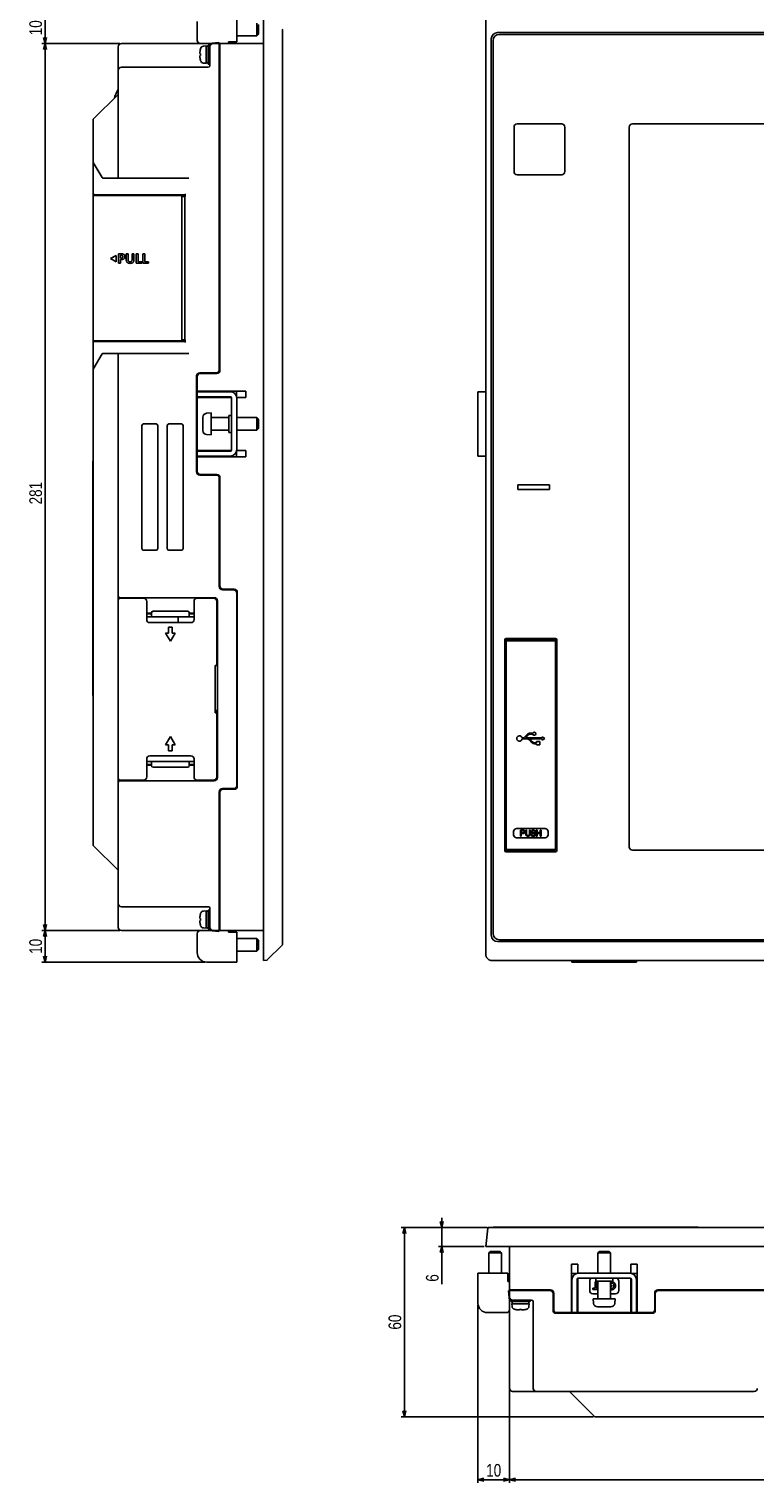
# Model space of a CAD drawing. Extents: x -4 to 1106, y 0 to 693.
# Tile 1 of 26: x -4 to 226, y 0 to 461. Entities that reach past the tile are written whole.
import ezdxf
from ezdxf.enums import TextEntityAlignment as Align

# ---------------------------------------------------------------- set-up
doc = ezdxf.new("R2010")
doc.units = 0
doc.header["$LTSCALE"] = 65.395
doc.layers.get('0').update_dxf_attribs({"linetype": 'CONTINUOUS'})
doc.layers.add('AXIS', color=7, linetype='CONTINUOUS')
doc.layers.add('DIM', color=7, linetype='CONTINUOUS')
doc.styles.get("Standard").update_dxf_attribs({"font": 'txt', "width": 0.8})
doc.dimstyles.get("Standard").update_dxf_attribs({"dimtxt": 2.5, "dimasz": 2.5, "dimexe": 1.25, "dimexo": 0.625, "dimtad": 1, "dimcen": 2.5, "dimazin": 3, "dimtfac": 1, "dimtmove": 0, "dimatfit": 3})

# ---------------------------------------------------------------- blocks, each defined once
blk = doc.blocks.new('_OPEN')
at = {"color": 0, "linetype": 'BYBLOCK'}
for p, q in [((0, 0), (-1, 0.26)), ((-1, -0.26), (0, 0)), ((-1, 0), (0, 0))]:
    blk.add_line(p, q, dxfattribs=at)
blk = doc.blocks.new('*D2')
at = {"layer": 'DIM', "color": 2, "linetype": 'CONTINUOUS'}
for p, q in [((51.69, 466), (0, 466)), ((1, 466), (1, 461)), ((1, 456), (1, 461)), ((24.69, 456), (0, 456))]:
    blk.add_line(p, q, dxfattribs=at)
at = {"layer": 'DIM', "color": 2, "linetype": 'CONTINUOUS', "xscale": 1.9, "yscale": 1.9, "zscale": 1.9}
for p, rotation in [((1, 466), 90), ((1, 456), 270)]:
    blk.add_blockref('_OPEN', p, dxfattribs=dict(at, rotation=rotation))
at = {"layer": 'DIM', "color": 2, "linetype": 'CONTINUOUS', "width": 0.8}
blk.add_text('10', height=4, rotation=90, dxfattribs=at).set_placement((0, 461), align=Align.CENTER)
blk = doc.blocks.new('*D3')
at = {"layer": 'DIM', "color": 2, "linetype": 'CONTINUOUS'}
for p, q in [((24.69, 456), (0, 456)), ((1, 456), (1, 315.5)), ((1, 175), (1, 315.5)), ((24.69, 175), (0, 175))]:
    blk.add_line(p, q, dxfattribs=at)
at = {"layer": 'DIM', "color": 2, "linetype": 'CONTINUOUS', "xscale": 1.9, "yscale": 1.9, "zscale": 1.9}
for p, rotation in [((1, 456), 90), ((1, 175), 270)]:
    blk.add_blockref('_OPEN', p, dxfattribs=dict(at, rotation=rotation))
at = {"layer": 'DIM', "color": 2, "linetype": 'CONTINUOUS', "width": 0.8}
blk.add_text('281', height=4, rotation=90, dxfattribs=at).set_placement((0, 313.57), align=Align.CENTER)
blk = doc.blocks.new('*D4')
at = {"layer": 'DIM', "color": 2, "linetype": 'CONTINUOUS'}
for p, q in [((24.69, 175), (0, 175)), ((1, 175), (1, 170)), ((1, 165), (1, 170)), ((51.69, 165), (0, 165))]:
    blk.add_line(p, q, dxfattribs=at)
at = {"layer": 'DIM', "color": 2, "linetype": 'CONTINUOUS', "xscale": 1.9, "yscale": 1.9, "zscale": 1.9}
for p, rotation in [((1, 175), 90), ((1, 165), 270)]:
    blk.add_blockref('_OPEN', p, dxfattribs=dict(at, rotation=rotation))
at = {"layer": 'DIM', "color": 2, "linetype": 'CONTINUOUS', "width": 0.8}
blk.add_text('10', height=4, rotation=90, dxfattribs=at).set_placement((0, 170), align=Align.CENTER)
blk = doc.blocks.new('*D5')
at = {"layer": 'DIM', "color": 2, "linetype": 'CONTINUOUS'}
for p, q in [((126.65, 80.95), (126.65, 83.95)), ((126.65, 83.95), (126.65, 77.95)), ((141.02, 80.95), (125.65, 80.95)), ((140.12, 74.95), (125.65, 74.95)), ((126.65, 62.92), (126.65, 77.95)), ((126.65, 74.95), (126.65, 62.92))]:
    blk.add_line(p, q, dxfattribs=at)
at = {"layer": 'DIM', "color": 2, "linetype": 'CONTINUOUS', "xscale": 1.9, "yscale": 1.9, "zscale": 1.9}
for p, rotation in [((126.65, 80.95), 270), ((126.65, 74.95), 90)]:
    blk.add_blockref('_OPEN', p, dxfattribs=dict(at, rotation=rotation))
at = {"layer": 'DIM', "color": 2, "linetype": 'CONTINUOUS', "width": 0.8}
blk.add_text('6', height=4, rotation=90, dxfattribs=at).set_placement((125.65, 66.12), align=Align.RIGHT)
blk = doc.blocks.new('*D6')
at = {"layer": 'DIM', "color": 2, "linetype": 'CONTINUOUS'}
for p, q in [((141.02, 80.95), (113.81, 80.95)), ((114.81, 80.95), (114.81, 50.95)), ((114.81, 20.95), (114.81, 50.95)), ((174.75, 20.95), (113.81, 20.95))]:
    blk.add_line(p, q, dxfattribs=at)
at = {"layer": 'DIM', "color": 2, "linetype": 'CONTINUOUS', "xscale": 1.9, "yscale": 1.9, "zscale": 1.9}
for p, rotation in [((114.81, 80.95), 90), ((114.81, 20.95), 270)]:
    blk.add_blockref('_OPEN', p, dxfattribs=dict(at, rotation=rotation))
at = {"layer": 'DIM', "color": 2, "linetype": 'CONTINUOUS', "width": 0.8}
blk.add_text('60', height=4, rotation=90, dxfattribs=at).set_placement((113.81, 50.95), align=Align.CENTER)
blk = doc.blocks.new('*D7')
at = {"layer": 'DIM', "color": 2, "linetype": 'CONTINUOUS'}
for p, q in [((138.12, 56.45), (138.12, 2)), ((148.12, 29.45), (148.12, 2)), ((138.12, 2), (138.12, 0)), ((138.12, 1), (143.12, 1)), ((148.12, 1), (143.12, 1)), ((148.12, 2), (148.12, 0))]:
    blk.add_line(p, q, dxfattribs=at)
at = {"layer": 'DIM', "color": 2, "linetype": 'CONTINUOUS', "xscale": 1.9, "yscale": 1.9, "zscale": 1.9, "rotation": 180}
blk.add_blockref('_OPEN', (138.12, 1), dxfattribs=at)
at = {"layer": 'DIM', "color": 2, "linetype": 'CONTINUOUS', "xscale": 1.9, "yscale": 1.9, "zscale": 1.9}
blk.add_blockref('_OPEN', (148.12, 1), dxfattribs=at)
at = {"layer": 'DIM', "color": 2, "linetype": 'CONTINUOUS', "width": 0.8}
blk.add_text('10', height=4, dxfattribs=at).set_placement((143.12, 2), align=Align.CENTER)
blk = doc.blocks.new('*D8')
at = {"layer": 'DIM', "color": 2, "linetype": 'CONTINUOUS'}
for p, q in [((148.12, 29.45), (148.12, 2)), ((530.12, 29.45), (530.12, 2)), ((148.12, 2), (148.12, 0)), ((148.12, 1), (339.12, 1)), ((530.12, 1), (339.12, 1)), ((530.12, 2), (530.12, 0))]:
    blk.add_line(p, q, dxfattribs=at)
at = {"layer": 'DIM', "color": 2, "linetype": 'CONTINUOUS', "xscale": 1.9, "yscale": 1.9, "zscale": 1.9, "rotation": 180}
blk.add_blockref('_OPEN', (148.12, 1), dxfattribs=at)
at = {"layer": 'DIM', "color": 2, "linetype": 'CONTINUOUS', "xscale": 1.9, "yscale": 1.9, "zscale": 1.9}
blk.add_blockref('_OPEN', (530.12, 1), dxfattribs=at)
at = {"layer": 'DIM', "color": 2, "linetype": 'CONTINUOUS', "width": 0.8}
blk.add_text('382', height=4, dxfattribs=at).set_placement((339.12, 2), align=Align.CENTER)

msp = doc.modelspace()

# ---------------------------------------------------------------- linework, layer by layer
at = {"color": 7, "linetype": 'CONTINUOUS'}
for p, q in [((61.692, 456.5), (61.692, 466)), ((70.192, 165.5), (70.192, 465.5)), ((49.192, 457), (49.192, 463)), ((68.092, 462.5), (68.092, 458.5)), ((68.592, 462), (68.592, 459)), ((140.622, 167.49), (140.622, 463.511)), ((25.192, 456), (56.392, 456)), ((52.911, 456.02), (56.092, 456.3)), ((56.092, 456.3), (56.092, 456)), ((56.192, 352.5), (56.192, 456)), ((56.392, 352.5), (56.392, 456)), ((59.092, 456.5), (59.092, 456)), ((61.692, 456.5), (59.092, 456.5)), ((61.692, 458.5), (68.092, 458.5)), ((68.592, 459), (68.092, 458.5)), ((76.192, 460.376), (76.192, 170.625)), ((142.322, 457.5), (142.322, 173.5)), ((142.922, 456.9), (142.922, 174.1)), ((533.922, 459.5), (144.322, 459.5)), ((533.322, 458.9), (144.922, 458.9)), ((24.192, 455), (24.192, 413.7)), ((50.045, 453.105), (50.051, 453.241)), ((50.051, 453.027), (50.045, 453.105)), ((50.045, 451.896), (50.056, 452.01)), ((50.054, 451.722), (50.045, 451.896)), ((50.051, 453.241), (50.062, 453.38)), ((50.062, 452.947), (50.051, 453.027)), ((50.07, 451.534), (50.054, 451.722)), ((50.056, 452.01), (50.073, 452.118)), ((50.062, 453.38), (50.077, 453.522)), ((50.077, 452.864), (50.062, 452.947)), ((50.096, 451.333), (50.07, 451.534)), ((50.073, 452.118), (50.096, 452.22)), ((50.077, 453.522), (50.096, 453.668)), ((50.096, 452.78), (50.077, 452.864)), ((50.214, 452.78), (50.096, 452.78)), ((50.096, 452.22), (50.214, 452.22)), ((50.214, 454.25), (50.272, 454.46)), ((50.214, 454.228), (50.214, 454.25)), ((50.214, 452.22), (50.214, 452.78)), ((51.145, 455.176), (51.992, 455.25)), ((51.992, 449.751), (51.992, 455.25)), ((51.992, 455.15), (52.226, 455.147)), ((51.992, 455.119), (52.224, 455.137)), ((52.224, 455.137), (52.458, 455.147)), ((52.226, 455.147), (52.342, 455.142)), ((52.458, 455.147), (52.692, 455.15)), ((52.692, 455.5), (52.692, 449.501)), ((52.692, 455.5), (53.192, 455.5)), ((53.192, 449), (53.192, 455.5)), ((56.192, 455.5), (56.392, 455.5)), ((52.692, 448.5), (25.192, 448.5)), ((50.214, 450.75), (50.214, 450.773)), ((50.214, 450.75), (50.272, 450.541)), ((51.145, 449.825), (51.992, 449.75)), ((51.992, 449.85), (52.692, 449.85)), ((52.692, 449.5), (53.192, 449.5)), ((76.192, 447.4), (76.217, 447.4)), ((76.217, 447.4), (76.217, 436.3)), ((24.104, 439.913), (16.28, 432.088)), ((76.192, 436.3), (76.217, 436.3)), ((16.192, 202.125), (16.192, 431.876)), ((16.235, 418.329), (19.105, 413.546)), ((19.362, 413.4), (46.524, 413.4)), ((16.192, 407.9), (44.342, 407.9)), ((16.692, 408.1), (45.402, 408.1)), ((18.192, 407.9), (18.192, 408.1)), ((23.792, 407.9), (23.792, 408.1)), ((41.092, 407.9), (41.092, 408.1)), ((43.592, 407.9), (43.592, 408.1)), ((44.342, 361.6), (44.342, 408.1)), ((44.342, 407.6), (45.342, 407.6)), ((45.295, 407.6), (45.295, 362.1)), ((45.342, 408.1), (45.342, 407.6)), ((45.404, 408.102), (45.402, 408.1)), ((45.407, 408.109), (45.404, 408.102)), ((45.409, 408.12), (45.407, 408.109)), ((45.412, 408.137), (45.409, 408.12)), ((45.414, 408.161), (45.412, 408.137)), ((45.417, 408.193), (45.414, 408.161)), ((45.421, 408.232), (45.417, 408.193)), ((45.425, 408.281), (45.421, 408.232)), ((45.429, 408.338), (45.425, 408.281)), ((45.433, 408.4), (45.429, 408.338)), ((23.49, 388.9), (21.758, 387.901)), ((21.758, 387.901), (23.49, 386.901)), ((23.49, 386.901), (23.49, 388.9)), ((24.29, 389.428), (24.29, 386.425)), ((25.051, 389.428), (24.29, 389.428)), ((24.892, 388.038), (24.892, 388.954)), ((24.892, 388.954), (25.103, 388.954)), ((25.103, 388.038), (24.892, 388.038)), ((24.892, 386.425), (24.892, 387.565)), ((24.892, 387.565), (25.145, 387.565)), ((25.051, 389.428), (25.258, 389.421)), ((25.208, 388.949), (25.103, 388.954)), ((25.103, 388.038), (25.207, 388.043)), ((25.34, 387.573), (25.145, 387.565)), ((25.207, 388.043), (25.298, 388.055)), ((25.3, 388.935), (25.208, 388.949)), ((25.258, 389.421), (25.441, 389.401)), ((25.298, 388.055), (25.378, 388.075)), ((25.38, 388.913), (25.3, 388.935)), ((25.509, 387.596), (25.34, 387.573)), ((25.378, 388.075), (25.446, 388.101)), ((25.447, 388.885), (25.38, 388.913)), ((25.441, 389.401), (25.602, 389.369)), ((25.446, 388.101), (25.503, 388.132)), ((25.504, 388.851), (25.447, 388.885)), ((25.503, 388.132), (25.551, 388.17)), ((25.552, 388.811), (25.504, 388.851)), ((25.655, 387.631), (25.509, 387.596)), ((25.551, 388.17), (25.591, 388.212)), ((25.592, 388.766), (25.552, 388.811)), ((25.591, 388.212), (25.623, 388.26)), ((25.624, 388.714), (25.592, 388.766)), ((25.602, 389.369), (25.741, 389.327)), ((25.623, 388.26), (25.648, 388.315)), ((25.649, 388.656), (25.624, 388.714)), ((25.648, 388.315), (25.665, 388.377)), ((25.665, 388.591), (25.649, 388.656)), ((25.78, 387.676), (25.655, 387.631)), ((25.674, 388.519), (25.665, 388.591)), ((25.665, 388.377), (25.673, 388.446)), ((25.673, 388.446), (25.674, 388.519)), ((25.741, 389.327), (25.859, 389.277)), ((25.888, 387.729), (25.78, 387.676)), ((25.859, 389.277), (25.959, 389.219)), ((25.98, 387.791), (25.888, 387.729)), ((25.959, 389.219), (26.044, 389.155)), ((26.06, 387.86), (25.98, 387.791)), ((26.044, 389.155), (26.114, 389.085)), ((26.128, 387.937), (26.06, 387.86)), ((26.114, 389.085), (26.174, 389.006)), ((26.186, 388.025), (26.128, 387.937)), ((26.174, 389.006), (26.222, 388.919)), ((26.233, 388.124), (26.186, 388.025)), ((26.222, 388.919), (26.26, 388.822)), ((26.269, 388.233), (26.233, 388.124)), ((26.26, 388.822), (26.286, 388.714)), ((26.291, 388.349), (26.269, 388.233)), ((26.286, 388.714), (26.3, 388.595)), ((26.301, 388.472), (26.291, 388.349)), ((26.3, 388.595), (26.301, 388.472)), ((26.711, 389.428), (26.711, 387.509)), ((27.313, 389.428), (26.711, 389.428)), ((26.718, 387.339), (26.711, 387.509)), ((26.739, 387.188), (26.718, 387.339)), ((26.772, 387.055), (26.739, 387.188)), ((26.816, 386.938), (26.772, 387.055)), ((26.871, 386.835), (26.816, 386.938)), ((27.313, 387.694), (27.313, 389.428)), ((27.313, 387.694), (27.318, 387.546)), ((27.318, 387.546), (27.332, 387.415)), ((27.332, 387.415), (27.356, 387.301)), ((27.356, 387.301), (27.388, 387.202)), ((27.388, 387.202), (27.427, 387.119)), ((27.427, 387.119), (27.472, 387.05)), ((27.472, 387.05), (27.523, 386.992)), ((27.523, 386.992), (27.581, 386.945)), ((27.581, 386.945), (27.646, 386.906)), ((27.646, 386.906), (27.719, 386.877)), ((28.156, 386.878), (28.229, 386.907)), ((28.229, 386.907), (28.294, 386.946)), ((28.294, 386.946), (28.351, 386.994)), ((28.351, 386.994), (28.402, 387.052)), ((28.402, 387.052), (28.447, 387.121)), ((28.447, 387.121), (28.485, 387.204)), ((28.485, 387.204), (28.517, 387.302)), ((28.517, 387.302), (28.541, 387.416)), ((28.541, 387.416), (28.555, 387.547)), ((28.555, 387.547), (28.56, 387.694)), ((28.56, 389.428), (28.56, 387.694)), ((29.162, 389.428), (28.56, 389.428)), ((29.055, 386.935), (29, 386.832)), ((29.1, 387.052), (29.055, 386.935)), ((29.133, 387.185), (29.1, 387.052)), ((29.155, 387.337), (29.133, 387.185)), ((29.162, 387.509), (29.155, 387.337)), ((29.162, 387.509), (29.162, 389.428)), ((29.837, 389.428), (29.837, 386.425)), ((30.44, 389.428), (29.837, 389.428)), ((30.44, 386.898), (30.44, 389.428)), ((31.606, 386.898), (30.44, 386.898)), ((31.606, 386.425), (31.606, 386.898)), ((31.987, 389.428), (31.987, 386.425)), ((32.589, 389.428), (31.987, 389.428)), ((32.589, 386.898), (32.589, 389.428)), ((33.755, 386.898), (32.589, 386.898)), ((33.755, 386.425), (33.755, 386.898)), ((24.29, 386.425), (24.892, 386.425)), ((26.934, 386.744), (26.871, 386.835)), ((27.008, 386.664), (26.934, 386.744)), ((27.093, 386.593), (27.008, 386.664)), ((27.192, 386.531), (27.093, 386.593)), ((27.306, 386.477), (27.192, 386.531)), ((27.436, 386.434), (27.306, 386.477)), ((27.585, 386.401), (27.436, 386.434)), ((27.753, 386.381), (27.585, 386.401)), ((27.719, 386.877), (27.801, 386.857)), ((27.935, 386.374), (27.753, 386.381)), ((27.801, 386.857), (27.891, 386.848)), ((27.891, 386.848), (27.984, 386.848)), ((28.117, 386.38), (27.935, 386.374)), ((27.984, 386.848), (28.074, 386.858)), ((28.074, 386.858), (28.156, 386.878)), ((28.284, 386.4), (28.117, 386.38)), ((28.433, 386.432), (28.284, 386.4)), ((28.564, 386.476), (28.433, 386.432)), ((28.677, 386.529), (28.564, 386.476)), ((28.776, 386.59), (28.677, 386.529)), ((28.862, 386.661), (28.776, 386.59)), ((28.936, 386.741), (28.862, 386.661)), ((29, 386.832), (28.936, 386.741)), ((29.837, 386.425), (31.606, 386.425)), ((31.987, 386.425), (33.755, 386.425)), ((44.342, 361.8), (16.192, 361.8)), ((16.692, 361.6), (45.404, 361.6)), ((18.192, 361.6), (18.192, 361.8)), ((23.792, 361.6), (23.792, 361.8)), ((41.092, 361.6), (41.092, 361.8)), ((43.592, 361.6), (43.592, 361.8)), ((45.342, 362.1), (44.342, 362.1)), ((45.342, 362.1), (45.342, 361.6)), ((45.404, 361.6), (45.406, 361.599)), ((45.406, 361.599), (45.408, 361.592)), ((45.408, 361.592), (45.411, 361.581)), ((45.411, 361.581), (45.413, 361.564)), ((45.413, 361.564), (45.416, 361.539)), ((45.416, 361.539), (45.42, 361.507)), ((45.42, 361.507), (45.423, 361.467)), ((45.423, 361.467), (45.427, 361.419)), ((45.427, 361.419), (45.436, 361.3)), ((19.105, 357.655), (16.235, 352.872)), ((19.362, 357.8), (46.524, 357.8)), ((24.192, 176), (24.192, 357.5)), ((48.992, 350.7), (48.992, 320.3)), ((49.192, 320.5), (49.192, 350.5)), ((55.192, 351.7), (49.992, 351.7)), ((55.392, 351.5), (50.192, 351.5)), ((49.192, 345.9), (64.592, 345.9)), ((49.192, 345.7), (59.692, 345.7)), ((61.592, 344.294), (61.592, 345.7)), ((64.592, 343.9), (64.592, 345.9)), ((138.122, 325.3), (138.122, 345.7)), ((140.622, 345.7), (138.122, 345.7)), ((59.692, 344.1), (49.192, 344.1)), ((60.038, 343.9), (49.192, 343.9)), ((60.092, 343.7), (60.092, 327.3)), ((64.592, 343.9), (61.672, 343.9)), ((61.692, 343.7), (61.692, 327.3)), ((50.994, 337.6), (50.992, 337.6)), ((50.992, 337.547), (50.993, 337.574)), ((50.992, 337.521), (50.992, 337.547)), ((50.992, 336), (50.992, 337.521)), ((50.993, 337.574), (50.994, 337.6)), ((52.179, 338.877), (53.592, 339)), ((53.592, 339), (53.592, 332)), ((53.592, 337.5), (59.192, 337.5)), ((59.192, 332.8), (59.192, 338.2)), ((60.092, 338.2), (59.192, 338.2)), ((61.692, 337.5), (68.092, 337.5)), ((68.092, 337.5), (68.092, 333.5)), ((68.592, 337), (68.092, 337.5)), ((68.592, 337), (68.592, 334)), ((31.692, 335), (31.692, 296)), ((36.192, 335.5), (32.192, 335.5)), ((36.692, 296), (36.692, 335)), ((39.692, 335), (39.692, 296)), ((44.192, 335.5), (40.192, 335.5)), ((44.692, 296), (44.692, 335)), ((50.992, 335.667), (50.994, 336)), ((50.994, 336), (50.992, 336)), ((50.992, 335.667), (50.992, 335.333)), ((50.994, 335), (50.992, 335.333)), ((50.992, 333.48), (50.992, 335)), ((50.992, 335), (50.994, 335)), ((50.992, 333.454), (50.992, 333.48)), ((50.993, 333.427), (50.992, 333.454)), ((50.994, 333.4), (50.993, 333.427)), ((52.179, 332.124), (53.592, 332)), ((53.592, 333.5), (59.192, 333.5)), ((60.092, 332.8), (59.192, 332.8)), ((61.692, 333.5), (68.092, 333.5)), ((68.592, 334), (68.092, 333.5)), ((49.192, 327.1), (60.038, 327.1)), ((59.742, 326.907), (59.742, 327.1)), ((61.672, 327.1), (64.592, 327.1)), ((64.592, 325.1), (64.592, 327.1)), ((16.142, 249.6), (16.142, 323.4)), ((49.192, 326.9), (59.692, 326.9)), ((59.692, 325.3), (49.192, 325.3)), ((64.592, 325.1), (49.192, 325.1)), ((59.742, 325.1), (59.742, 325.305)), ((61.592, 325.3), (61.592, 326.707)), ((140.622, 325.3), (138.122, 325.3)), ((55.192, 319.3), (49.992, 319.3)), ((50.192, 319.5), (55.392, 319.5)), ((56.192, 283.95), (56.192, 318.5)), ((56.392, 284.15), (56.392, 318.5)), ((32.192, 295.5), (36.192, 295.5)), ((40.192, 295.5), (44.192, 295.5)), ((57.192, 283.15), (60.892, 283.15)), ((60.692, 282.95), (57.192, 282.95)), ((61.692, 220.95), (61.692, 281.95)), ((61.892, 220.75), (61.892, 282.15)), ((24.692, 280.45), (54.592, 280.45)), ((32.192, 280.25), (24.692, 280.25)), ((26.392, 280.45), (26.392, 280.25)), ((33.192, 273.55), (33.192, 279.25)), ((48.192, 279.25), (48.192, 273.55)), ((49.192, 280.25), (54.392, 280.25)), ((55.392, 258.95), (55.392, 279.25)), ((55.592, 279.45), (55.592, 223.45)), ((34.692, 275.55), (33.192, 275.55)), ((33.192, 275.35), (34.692, 275.35)), ((33.192, 274.35), (48.192, 274.35)), ((47.192, 272.55), (34.192, 272.55)), ((34.692, 274.35), (34.692, 275.65)), ((35.192, 276.15), (46.192, 276.15)), ((43.142, 272.55), (43.142, 274.35)), ((46.692, 275.65), (46.692, 274.35)), ((48.192, 275.55), (46.692, 275.55)), ((46.692, 275.35), (48.192, 275.35)), ((39.192, 269.248), (40.691, 266.65)), ((40.091, 269.248), (39.192, 269.248)), ((40.091, 271.15), (40.091, 269.248)), ((41.292, 271.15), (40.091, 271.15)), ((40.691, 266.65), (42.192, 269.248)), ((41.292, 269.248), (41.292, 271.15)), ((42.192, 269.248), (41.292, 269.248)), ((147.072, 267.5), (162.672, 267.5)), ((147.122, 267.25), (162.622, 267.25)), ((149.222, 266.75), (149.222, 267.25)), ((160.522, 267.25), (160.522, 266.75)), ((55.592, 263.65), (55.392, 263.65)), ((55.392, 263.15), (55.592, 263.15)), ((146.622, 267.05), (146.622, 200.35)), ((146.822, 200.45), (146.822, 266.95)), ((147.022, 266.45), (147.022, 200.95)), ((147.322, 266.75), (149.522, 266.75)), ((162.422, 266.75), (160.222, 266.75)), ((162.722, 200.95), (162.722, 266.45)), ((162.922, 266.95), (162.922, 200.45)), ((163.122, 200.35), (163.122, 267.05)), ((54.892, 258.95), (54.892, 243.95)), ((54.892, 258.95), (55.392, 258.95)), ((55.392, 261.45), (55.592, 261.45)), ((55.592, 260.45), (55.392, 260.45)), ((55.392, 260.15), (55.592, 260.15)), ((54.892, 244.45), (55.592, 244.45)), ((55.592, 244.75), (55.192, 244.75)), ((54.892, 243.95), (55.392, 243.95)), ((55.392, 223.65), (55.392, 243.95)), ((55.392, 243.45), (55.592, 243.45)), ((55.392, 241.75), (55.592, 241.75)), ((55.392, 241.25), (55.592, 241.25)), ((40.693, 236.45), (39.192, 233.852)), ((42.192, 233.852), (40.693, 236.45)), ((152.27, 236.015), (152.095, 236.015)), ((152.095, 235.685), (153.69, 235.685)), ((153.727, 237.1), (152.997, 236.328)), ((153.155, 236.015), (153.967, 236.873)), ((154.417, 235.373), (155.147, 234.601)), ((155.387, 234.828), (154.575, 235.685)), ((155.468, 237.515), (154.693, 237.515)), ((154.693, 237.185), (155.468, 237.185)), ((34.192, 230.35), (47.192, 230.35)), ((39.192, 233.852), (40.093, 233.852)), ((40.093, 233.852), (40.093, 231.95)), ((40.093, 231.95), (41.293, 231.95)), ((41.293, 231.95), (41.293, 233.852)), ((41.293, 233.852), (42.192, 233.852)), ((156.692, 234.515), (156.113, 234.515)), ((156.113, 234.185), (156.692, 234.185)), ((33.192, 223.65), (33.192, 229.35)), ((33.192, 228.55), (48.192, 228.55)), ((34.692, 227.55), (33.192, 227.55)), ((33.192, 227.35), (34.692, 227.35)), ((34.692, 227.25), (34.692, 228.55)), ((46.192, 226.75), (35.192, 226.75)), ((46.692, 228.55), (46.692, 227.25)), ((48.192, 227.55), (46.692, 227.55)), ((46.692, 227.35), (48.192, 227.35)), ((48.192, 229.35), (48.192, 223.65)), ((24.692, 222.65), (32.192, 222.65)), ((54.592, 222.45), (24.692, 222.45)), ((26.392, 222.65), (26.392, 222.45)), ((54.392, 222.65), (49.192, 222.65)), ((56.192, 175), (56.192, 218.95)), ((56.392, 175), (56.392, 218.75)), ((57.192, 219.95), (60.692, 219.95)), ((57.192, 219.75), (60.892, 219.75)), ((147.022, 211), (146.822, 211)), ((150.372, 207.35), (159.372, 207.35)), ((162.922, 211), (162.722, 211)), ((149.372, 205.35), (149.372, 206.35)), ((159.372, 204.35), (150.372, 204.35)), ((151.641, 204.85), (151.641, 206.85)), ((151.641, 206.85), (152.532, 206.85)), ((151.864, 204.85), (151.641, 204.85)), ((151.864, 206.638), (151.864, 205.999)), ((151.864, 206.638), (152.569, 206.638)), ((152.569, 205.999), (151.864, 205.999)), ((151.864, 204.85), (151.864, 205.744)), ((151.864, 205.744), (152.532, 205.744)), ((152.718, 206.808), (152.532, 206.85)), ((152.532, 205.744), (152.718, 205.787)), ((152.569, 206.638), (152.681, 206.595)), ((152.681, 206.042), (152.569, 205.999)), ((152.681, 206.595), (152.755, 206.51)), ((152.755, 206.127), (152.681, 206.042)), ((152.866, 206.68), (152.718, 206.808)), ((152.718, 205.787), (152.866, 205.914)), ((152.755, 206.51), (152.792, 206.382)), ((152.792, 206.255), (152.755, 206.127)), ((152.792, 206.382), (152.792, 206.255)), ((152.866, 206.68), (152.978, 206.51)), ((152.866, 205.914), (152.978, 206.085)), ((153.015, 206.382), (152.978, 206.51)), ((152.978, 206.085), (153.015, 206.212)), ((153.015, 206.212), (153.015, 206.382)), ((153.312, 205.531), (153.312, 206.85)), ((153.312, 206.85), (153.535, 206.85)), ((153.312, 205.531), (153.349, 205.319)), ((153.349, 205.319), (153.423, 205.148)), ((153.572, 204.978), (153.423, 205.148)), ((153.535, 205.531), (153.535, 206.85)), ((153.572, 205.361), (153.535, 205.531)), ((153.646, 205.233), (153.572, 205.361)), ((153.572, 204.978), (153.721, 204.893)), ((153.758, 205.148), (153.646, 205.233)), ((153.721, 204.893), (153.906, 204.85)), ((153.906, 205.106), (153.758, 205.148)), ((154.055, 205.106), (153.906, 205.106)), ((154.055, 204.85), (153.906, 204.85)), ((154.203, 205.148), (154.055, 205.106)), ((154.24, 204.893), (154.055, 204.85)), ((154.315, 205.233), (154.203, 205.148)), ((154.24, 204.893), (154.389, 204.978)), ((154.389, 205.361), (154.315, 205.233)), ((154.426, 205.531), (154.389, 205.361)), ((154.389, 204.978), (154.538, 205.148)), ((154.426, 205.531), (154.426, 206.85)), ((154.426, 206.85), (154.649, 206.85)), ((154.538, 205.148), (154.612, 205.319)), ((154.612, 205.319), (154.649, 205.531)), ((154.649, 205.531), (154.649, 206.85)), ((154.946, 205.404), (154.983, 205.233)), ((155.169, 205.404), (154.946, 205.404)), ((155.095, 205.021), (154.983, 205.233)), ((155.095, 206.553), (155.057, 206.382)), ((155.057, 206.382), (155.057, 206.212)), ((155.057, 206.212), (155.095, 206.042)), ((155.243, 206.723), (155.095, 206.553)), ((155.095, 206.042), (155.243, 205.872)), ((155.28, 204.893), (155.095, 205.021)), ((155.206, 205.276), (155.169, 205.404)), ((155.317, 205.148), (155.206, 205.276)), ((155.243, 206.723), (155.392, 206.808)), ((155.243, 205.872), (155.392, 205.787)), ((155.28, 206.34), (155.317, 206.467)), ((155.28, 206.255), (155.28, 206.34)), ((155.317, 206.127), (155.28, 206.255)), ((155.28, 204.893), (155.466, 204.85)), ((155.317, 206.467), (155.429, 206.553)), ((155.429, 206.042), (155.317, 206.127)), ((155.466, 205.106), (155.317, 205.148)), ((155.392, 206.808), (155.54, 206.85)), ((155.392, 205.787), (155.54, 205.744)), ((155.429, 206.553), (155.54, 206.595)), ((155.54, 205.999), (155.429, 206.042)), ((155.763, 205.106), (155.466, 205.106)), ((155.763, 204.85), (155.466, 204.85)), ((155.54, 206.85), (155.726, 206.85)), ((155.54, 206.595), (155.763, 206.595)), ((155.763, 205.999), (155.54, 205.999)), ((155.54, 205.744), (155.763, 205.744)), ((155.912, 206.808), (155.726, 206.85)), ((155.763, 206.595), (155.874, 206.553)), ((155.949, 205.957), (155.763, 205.999)), ((155.763, 205.744), (155.912, 205.702)), ((155.912, 205.148), (155.763, 205.106)), ((155.949, 204.893), (155.763, 204.85)), ((155.874, 206.553), (155.949, 206.467)), ((156.06, 206.68), (155.912, 206.808)), ((155.912, 205.702), (156.023, 205.616)), ((156.023, 205.233), (155.912, 205.148)), ((155.949, 206.467), (155.986, 206.382)), ((156.097, 205.872), (155.949, 205.957)), ((155.949, 204.893), (156.097, 204.978)), ((155.986, 206.382), (156.209, 206.382)), ((156.023, 205.616), (156.097, 205.489)), ((156.097, 205.361), (156.023, 205.233)), ((156.171, 206.51), (156.06, 206.68)), ((156.246, 205.702), (156.097, 205.872)), ((156.097, 205.489), (156.097, 205.361)), ((156.097, 204.978), (156.246, 205.148)), ((156.209, 206.382), (156.171, 206.51)), ((156.32, 205.531), (156.246, 205.702)), ((156.246, 205.148), (156.32, 205.319)), ((156.32, 205.319), (156.32, 205.531)), ((156.617, 204.85), (156.617, 206.85)), ((156.617, 206.85), (156.84, 206.85)), ((156.84, 204.85), (156.617, 204.85)), ((156.84, 206.042), (156.84, 206.85)), ((157.88, 206.042), (156.84, 206.042)), ((156.84, 204.85), (156.84, 205.787)), ((156.84, 205.787), (157.88, 205.787)), ((157.88, 206.042), (157.88, 206.85)), ((157.88, 206.85), (158.103, 206.85)), ((157.88, 204.85), (157.88, 205.787)), ((158.103, 204.85), (157.88, 204.85)), ((158.103, 204.85), (158.103, 206.85)), ((160.372, 206.35), (160.372, 205.35)), ((24.104, 194.088), (16.28, 201.913)), ((147.072, 199.9), (162.672, 199.9)), ((162.622, 200.15), (147.122, 200.15)), ((147.322, 200.65), (162.422, 200.65)), ((25.192, 182.5), (52.692, 182.5)), ((50.077, 179.522), (50.096, 179.668)), ((50.214, 180.25), (50.272, 180.46)), ((50.214, 180.228), (50.214, 180.25)), ((51.145, 181.176), (51.992, 181.25)), ((51.992, 175.751), (51.992, 181.25)), ((51.992, 181.15), (52.226, 181.147)), ((51.992, 181.119), (52.224, 181.137)), ((52.224, 181.137), (52.458, 181.147)), ((52.226, 181.147), (52.342, 181.142)), ((52.458, 181.147), (52.692, 181.15)), ((52.692, 181.5), (52.692, 175.501)), ((52.692, 181.5), (53.192, 181.5)), ((53.192, 175.501), (53.192, 182)), ((50.045, 179.105), (50.051, 179.241)), ((50.051, 179.027), (50.045, 179.105)), ((50.045, 177.896), (50.056, 178.01)), ((50.054, 177.722), (50.045, 177.896)), ((50.051, 179.241), (50.062, 179.38)), ((50.062, 178.947), (50.051, 179.027)), ((50.07, 177.534), (50.054, 177.722)), ((50.056, 178.01), (50.073, 178.118)), ((50.062, 179.38), (50.077, 179.522)), ((50.077, 178.864), (50.062, 178.947)), ((50.096, 177.333), (50.07, 177.534)), ((50.073, 178.118), (50.096, 178.22)), ((50.096, 178.78), (50.077, 178.864)), ((50.214, 178.78), (50.096, 178.78)), ((50.096, 178.22), (50.214, 178.22)), ((50.214, 178.22), (50.214, 178.78)), ((50.214, 176.75), (50.214, 176.773)), ((50.214, 176.75), (50.272, 176.541)), ((51.145, 175.825), (51.992, 175.75)), ((51.992, 175.85), (52.692, 175.85)), ((52.692, 175.5), (53.192, 175.5)), ((56.192, 175.5), (56.392, 175.5)), ((25.192, 175), (70.192, 175)), ((49.192, 168), (49.192, 174)), ((56.092, 174.7), (52.911, 174.981)), ((56.092, 175), (56.092, 174.7)), ((59.092, 175), (59.092, 174.5)), ((59.092, 174.5), (61.692, 174.5)), ((61.692, 165), (61.692, 174.5)), ((61.692, 172.5), (68.092, 172.5)), ((68.592, 172), (68.092, 172.5)), ((68.092, 172.5), (68.092, 168.5)), ((68.592, 172), (68.592, 169)), ((144.322, 171.5), (533.922, 171.5)), ((144.922, 172.1), (533.322, 172.1)), ((61.692, 168.5), (68.092, 168.5)), ((68.592, 169), (68.092, 168.5)), ((76.104, 170.413), (71.385, 165.693)), ((140.625, 167.373), (140.622, 167.49)), ((140.635, 167.257), (140.625, 167.373)), ((140.652, 167.142), (140.635, 167.257)), ((140.675, 167.028), (140.652, 167.142)), ((140.705, 166.916), (140.675, 167.028)), ((140.742, 166.806), (140.705, 166.916)), ((140.784, 166.699), (140.742, 166.806)), ((140.833, 166.594), (140.784, 166.699)), ((140.888, 166.492), (140.833, 166.594)), ((140.949, 166.394), (140.888, 166.492)), ((141.015, 166.3), (140.949, 166.394)), ((141.086, 166.209), (141.015, 166.3)), ((141.163, 166.123), (141.086, 166.209)), ((141.244, 166.042), (141.163, 166.123)), ((141.33, 165.965), (141.244, 166.042)), ((141.421, 165.893), (141.33, 165.965)), ((141.515, 165.827), (141.421, 165.893)), ((141.614, 165.767), (141.515, 165.827)), ((61.692, 165), (52.192, 165)), ((71.204, 165.607), (70.192, 165.5)), ((141.715, 165.712), (141.614, 165.767)), ((141.82, 165.663), (141.715, 165.712)), ((141.928, 165.621), (141.82, 165.663)), ((142.038, 165.584), (141.928, 165.621)), ((142.15, 165.554), (142.038, 165.584)), ((142.263, 165.531), (142.15, 165.554)), ((142.378, 165.514), (142.263, 165.531)), ((142.494, 165.504), (142.378, 165.514)), ((142.611, 165.5), (142.494, 165.504)), ((142.611, 165.5), (535.633, 165.5)), ((167.922, 165.5), (167.922, 165)), ((167.922, 165), (188.322, 165)), ((188.322, 165.5), (188.322, 165)), ((141.224, 80.679), (140.622, 74.948)), ((141.522, 80.948), (536.721, 80.948)), ((142.922, 80.948), (142.922, 80.973)), ((142.922, 80.973), (207.922, 80.973)), ((207.922, 80.948), (207.922, 80.973)), ((140.622, 74.948), (537.622, 74.948)), ((142.122, 73.348), (141.622, 72.848)), ((141.622, 66.448), (141.622, 72.848)), ((141.622, 72.848), (145.622, 72.848)), ((142.122, 73.348), (145.122, 73.348)), ((145.122, 73.348), (145.622, 72.848)), ((145.622, 66.448), (145.622, 72.848)), ((167.722, 53.948), (167.722, 69.348)), ((169.722, 69.348), (167.722, 69.348)), ((169.722, 69.348), (169.722, 66.428)), ((176.622, 73.348), (176.122, 72.848)), ((176.122, 66.448), (176.122, 72.848)), ((176.122, 72.848), (180.122, 72.848)), ((176.622, 73.348), (179.622, 73.348)), ((179.622, 73.348), (180.122, 72.848)), ((180.122, 66.448), (180.122, 72.848)), ((186.522, 66.428), (186.522, 69.348)), ((188.522, 69.348), (186.522, 69.348)), ((188.522, 69.348), (188.522, 53.948)), ((138.122, 56.948), (138.122, 66.448)), ((147.622, 66.448), (138.122, 66.448)), ((147.622, 66.448), (147.622, 63.848)), ((169.329, 66.348), (167.922, 66.348)), ((169.722, 64.794), (169.722, 53.948)), ((169.922, 66.448), (186.322, 66.448)), ((169.922, 64.848), (186.322, 64.848)), ((175.422, 64.848), (175.422, 63.948)), ((180.822, 64.848), (180.822, 63.948)), ((186.522, 53.948), (186.522, 64.794)), ((188.322, 66.348), (186.915, 66.348)), ((147.622, 63.848), (148.122, 63.848)), ((148.102, 57.667), (147.822, 60.848)), ((147.822, 60.848), (148.122, 60.848)), ((148.122, 29.948), (148.122, 61.148)), ((148.122, 61.148), (161.122, 61.148)), ((148.122, 60.948), (161.122, 60.948)), ((148.622, 60.948), (148.622, 61.148)), ((161.922, 59.948), (161.922, 54.748)), ((162.122, 60.148), (162.122, 54.948)), ((167.922, 60.948), (167.749, 60.948)), ((167.922, 53.948), (167.922, 64.448)), ((169.522, 64.448), (169.522, 53.948)), ((169.622, 60.948), (169.522, 60.948)), ((173.527, 63.948), (173.527, 60.948)), ((174.527, 59.948), (176.122, 59.948)), ((174.532, 61.662), (174.532, 61.281)), ((175.225, 61.662), (174.532, 61.662)), ((174.532, 61.281), (176.122, 61.281)), ((175.225, 63.698), (175.225, 61.662)), ((175.71, 63.698), (175.225, 63.698)), ((180.822, 63.948), (175.422, 63.948)), ((175.71, 61.662), (175.71, 63.698)), ((176.122, 61.662), (175.71, 61.662)), ((176.122, 58.348), (176.122, 63.948)), ((180.122, 58.348), (180.122, 63.948)), ((180.137, 63.681), (180.122, 63.679)), ((180.122, 63.292), (180.142, 63.296)), ((180.589, 62.652), (180.122, 62.652)), ((180.122, 62.271), (180.589, 62.271)), ((180.206, 61.585), (180.122, 61.595)), ((180.122, 61.212), (180.235, 61.202)), ((180.122, 59.948), (181.727, 59.948)), ((180.273, 63.694), (180.137, 63.681)), ((180.142, 63.296), (180.216, 63.307)), ((180.311, 61.579), (180.206, 61.585)), ((180.216, 63.307), (180.3, 63.314)), ((180.235, 61.202), (180.396, 61.198)), ((180.396, 63.698), (180.273, 63.694)), ((180.3, 63.314), (180.396, 63.317)), ((180.402, 61.58), (180.311, 61.579)), ((180.534, 63.694), (180.396, 63.698)), ((180.396, 63.317), (180.461, 63.315)), ((180.396, 61.198), (180.526, 61.202)), ((180.484, 61.588), (180.402, 61.58)), ((180.461, 63.315), (180.524, 63.309)), ((180.56, 61.6), (180.484, 61.588)), ((180.524, 63.309), (180.584, 63.299)), ((180.526, 61.202), (180.646, 61.214)), ((180.66, 63.682), (180.534, 63.694)), ((180.631, 61.617), (180.56, 61.6)), ((180.584, 63.299), (180.64, 63.286)), ((180.589, 62.271), (180.589, 62.652)), ((180.696, 61.639), (180.631, 61.617)), ((180.64, 63.286), (180.693, 63.27)), ((180.646, 61.214), (180.756, 61.231)), ((180.775, 63.663), (180.66, 63.682)), ((180.693, 63.27), (180.741, 63.251)), ((180.757, 61.664), (180.696, 61.639)), ((180.741, 63.251), (180.796, 63.226)), ((180.756, 61.231), (180.857, 61.255)), ((180.814, 61.694), (180.757, 61.664)), ((180.879, 63.639), (180.775, 63.663)), ((180.796, 63.226), (180.849, 63.195)), ((180.867, 61.727), (180.814, 61.694)), ((180.849, 63.195), (180.9, 63.16)), ((180.857, 61.255), (180.95, 61.284)), ((180.917, 61.764), (180.867, 61.727)), ((180.975, 63.61), (180.879, 63.639)), ((180.9, 63.16), (180.947, 63.121)), ((180.963, 61.804), (180.917, 61.764)), ((180.947, 63.121), (180.99, 63.08)), ((180.95, 61.284), (181.036, 61.317)), ((181.005, 61.848), (180.963, 61.804)), ((181.063, 63.577), (180.975, 63.61)), ((180.99, 63.08), (181.029, 63.036)), ((181.044, 61.896), (181.005, 61.848)), ((181.029, 63.036), (181.065, 62.987)), ((181.036, 61.317), (181.115, 61.354)), ((181.08, 61.948), (181.044, 61.896)), ((181.143, 63.539), (181.063, 63.577)), ((181.065, 62.987), (181.099, 62.933)), ((181.112, 62.003), (181.08, 61.948)), ((181.099, 62.933), (181.129, 62.874)), ((181.141, 62.063), (181.112, 62.003)), ((181.115, 61.354), (181.188, 61.396)), ((181.129, 62.874), (181.155, 62.811)), ((181.165, 62.127), (181.141, 62.063)), ((181.216, 63.499), (181.143, 63.539)), ((181.155, 62.811), (181.177, 62.744)), ((181.185, 62.196), (181.165, 62.127)), ((181.177, 62.744), (181.195, 62.673)), ((181.201, 62.269), (181.185, 62.196)), ((181.188, 61.396), (181.256, 61.441)), ((181.195, 62.673), (181.207, 62.596)), ((181.211, 62.347), (181.201, 62.269)), ((181.207, 62.596), (181.215, 62.515)), ((181.216, 62.43), (181.211, 62.347)), ((181.215, 62.515), (181.216, 62.43)), ((181.283, 63.454), (181.216, 63.499)), ((181.256, 61.441), (181.318, 61.49)), ((181.344, 63.407), (181.283, 63.454)), ((181.318, 61.49), (181.376, 61.543)), ((181.4, 63.356), (181.344, 63.407)), ((181.376, 61.543), (181.43, 61.6)), ((181.452, 63.301), (181.4, 63.356)), ((181.43, 61.6), (181.479, 61.661)), ((181.499, 63.243), (181.452, 63.301)), ((181.479, 61.661), (181.525, 61.727)), ((181.542, 63.182), (181.499, 63.243)), ((181.525, 61.727), (181.566, 61.797)), ((181.581, 63.115), (181.542, 63.182)), ((181.566, 61.797), (181.603, 61.873)), ((181.615, 63.044), (181.581, 63.115)), ((181.603, 61.873), (181.636, 61.955)), ((181.646, 62.968), (181.615, 63.044)), ((181.636, 61.955), (181.664, 62.043)), ((181.672, 62.886), (181.646, 62.968)), ((181.664, 62.043), (181.687, 62.138)), ((181.693, 62.797), (181.672, 62.886)), ((181.687, 62.138), (181.705, 62.242)), ((181.709, 62.7), (181.693, 62.797)), ((181.705, 62.242), (181.717, 62.355)), ((181.719, 62.594), (181.709, 62.7)), ((181.717, 62.355), (181.722, 62.477)), ((181.722, 62.477), (181.719, 62.594)), ((182.727, 60.948), (182.727, 63.948)), ((186.722, 53.948), (186.722, 64.448)), ((188.322, 64.448), (188.322, 53.948)), ((194.122, 54.948), (194.122, 60.148)), ((194.322, 59.948), (194.322, 54.748)), ((322.122, 61.148), (195.122, 61.148)), ((195.122, 60.948), (322.122, 60.948)), ((148.622, 57.448), (148.622, 57.948)), ((155.122, 57.948), (148.622, 57.948)), ((148.622, 57.448), (154.622, 57.448)), ((148.946, 55.901), (148.872, 56.748)), ((154.372, 56.748), (148.872, 56.748)), ((148.972, 56.748), (148.972, 57.448)), ((154.272, 56.748), (154.272, 57.448)), ((154.298, 55.901), (154.372, 56.748)), ((154.622, 57.448), (154.622, 57.948)), ((155.622, 57.448), (155.622, 29.948)), ((174.745, 56.935), (174.622, 58.348)), ((174.622, 58.348), (181.622, 58.348)), ((176.022, 55.75), (176.022, 55.748)), ((176.048, 55.749), (176.022, 55.75)), ((176.075, 55.748), (176.048, 55.749)), ((176.101, 55.748), (176.075, 55.748)), ((177.622, 55.748), (176.101, 55.748)), ((177.622, 55.75), (177.622, 55.748)), ((177.955, 55.748), (177.622, 55.75)), ((177.955, 55.748), (178.122, 55.748)), ((178.289, 55.748), (177.955, 55.748)), ((178.622, 55.75), (178.289, 55.748)), ((178.622, 55.748), (178.622, 55.75)), ((180.142, 55.748), (178.622, 55.748)), ((180.169, 55.748), (180.142, 55.748)), ((180.195, 55.749), (180.169, 55.748)), ((180.222, 55.75), (180.195, 55.749)), ((181.498, 56.935), (181.622, 58.348)), ((147.122, 53.948), (141.122, 53.948)), ((149.872, 54.97), (149.662, 55.028)), ((149.894, 54.97), (149.872, 54.97)), ((150.631, 54.829), (150.454, 54.852)), ((150.819, 54.811), (150.631, 54.829)), ((151.017, 54.8), (150.819, 54.811)), ((151.117, 54.81), (151.017, 54.8)), ((151.226, 54.826), (151.117, 54.81)), ((151.342, 54.852), (151.226, 54.826)), ((151.342, 54.97), (151.342, 54.852)), ((151.902, 54.97), (151.342, 54.97)), ((151.902, 54.852), (151.902, 54.97)), ((152.01, 54.828), (151.902, 54.852)), ((152.118, 54.811), (152.01, 54.828)), ((152.227, 54.8), (152.118, 54.811)), ((152.407, 54.81), (152.227, 54.8)), ((152.595, 54.827), (152.407, 54.81)), ((152.789, 54.852), (152.595, 54.827)), ((153.372, 54.97), (153.349, 54.97)), ((153.581, 55.028), (153.372, 54.97)), ((162.922, 53.748), (193.322, 53.748)), ((193.122, 53.948), (163.122, 53.948)), ((225.622, 28.948), (149.122, 28.948)), ((167.21, 28.86), (175.034, 21.036)), ((175.246, 20.948), (502.997, 20.948)), ((221.922, 20.898), (195.022, 20.898))]:
    msp.add_line(p, q, dxfattribs=at)
for centre, radius, start, end in [((25.192, 455), 1, 90, 180), ((50.192, 457), 1, 180, 270), ((52.472, 461), 5, 270, 275.04245), ((54.192, 455), 1, 90, 180), ((75.892, 460.376), 0.3, 0, 45), ((144.322, 457.5), 2, 90, 180), ((56.992, 452.5), 6.994, 165.70131, 170.39163), ((51.232, 454.18), 1, 95, 163.74297), ((25.192, 447.5), 1, 90, 180), ((56.992, 452.5), 6.994, 189.60837, 194.29869), ((51.232, 450.821), 1, 196.25703, 265), ((52.692, 449), 0.5, 270, 360), ((30.792, 436.991), 8, 145.60634, 166.84), ((23.892, 440.125), 0.3, 315.00045, 360), ((16.492, 431.876), 0.3, 135, 180), ((16.492, 418.484), 0.3, 180, 210.96376), ((19.362, 413.7), 0.3, 210.96376, 270), ((24.492, 413.7), 0.3, 179.99999, 270), ((16.692, 408.6), 0.5, 180, 269.99983), ((16.692, 361.1), 0.5, 90.00014, 180), ((19.362, 357.5), 0.3, 90, 149.03624), ((24.492, 357.5), 0.3, 89.99999, 180), ((16.492, 352.717), 0.3, 149.03624, 180), ((49.992, 350.7), 1, 90, 180), ((50.192, 350.5), 1, 90, 180), ((55.192, 352.7), 1, 270, 360), ((55.192, 352.5), 1, 270, 360), ((55.392, 352.5), 1, 270, 360), ((56.292, 345.7), 0.2, 90, 180), ((59.692, 343.7), 2, 0, 90), ((61.392, 345.7), 0.2, 0, 90), ((56.292, 344.1), 0.2, 180, 270), ((59.692, 343.7), 0.4, 0, 90), ((52.292, 337.582), 1.3, 95, 179.17574), ((32.192, 335), 0.5, 90, 180), ((36.192, 335), 0.5, 0, 90), ((40.192, 335), 0.5, 90, 180), ((44.192, 335), 0.5, 0, 90), ((52.292, 333.419), 1.3, 180.82425, 265), ((56.292, 326.9), 0.2, 90, 180), ((59.692, 327.3), 2, 270, 360), ((59.692, 327.3), 0.4, 270, 360), ((19.042, 323.4), 2.9, 169.50924, 180), ((56.292, 325.3), 0.2, 180, 270), ((61.392, 325.3), 0.2, 270, 360), ((49.992, 320.3), 1, 180, 270), ((50.192, 320.5), 1, 180, 270), ((55.192, 318.5), 1, 0, 90), ((55.192, 318.3), 1, 0, 90), ((55.392, 318.5), 1, 0, 90), ((32.192, 296), 0.5, 180, 270), ((36.192, 296), 0.5, 270, 360), ((40.192, 296), 0.5, 180, 270), ((44.192, 296), 0.5, 270, 360), ((57.192, 284.15), 1, 180, 270), ((57.192, 283.95), 1, 180, 270), ((57.392, 284.15), 1, 180, 270), ((60.692, 281.95), 1, 0, 90), ((60.892, 282.15), 1, 0, 90), ((24.692, 280.95), 0.5, 180, 270), ((24.692, 279.75), 0.5, 90, 180), ((32.192, 279.25), 1, 0, 90), ((49.192, 279.25), 1, 90, 180), ((51.192, 279.45), 1, 53.14094, 90), ((54.392, 279.25), 1, 0, 90), ((54.592, 279.45), 1, 0, 90), ((34.192, 273.55), 1, 180, 270), ((35.192, 275.65), 0.5, 90, 180), ((46.192, 275.65), 0.5, 0, 90), ((47.192, 273.55), 1, 270, 360), ((147.072, 267.05), 0.45, 90, 180), ((147.122, 266.95), 0.3, 90, 180), ((162.622, 266.95), 0.3, 0, 90), ((162.672, 267.05), 0.45, 0, 90), ((147.322, 266.45), 0.3, 90, 180), ((162.422, 266.45), 0.3, 0, 90), ((16.642, 249.6), 0.5, 180, 205.59566), ((55.192, 245.75), 1, 252.54012, 270), ((152.27, 237.015), 1, 270, 316.56935), ((153.69, 234.685), 1, 43.43065, 90), ((154.693, 236.185), 1.33, 90, 136.56935), ((154.693, 236.185), 1, 90, 136.56935), ((34.192, 229.35), 1, 90, 180), ((47.192, 229.35), 1, 0, 90), ((156.113, 235.515), 1.33, 223.43065, 270), ((156.113, 235.515), 1, 223.43065, 270), ((35.192, 227.25), 0.5, 180, 270), ((46.192, 227.25), 0.5, 270, 360), ((24.692, 223.15), 0.5, 180, 270), ((24.692, 221.95), 0.5, 90, 180), ((32.192, 223.65), 1, 270, 360), ((49.192, 223.65), 1, 180, 270), ((51.192, 223.45), 1, 270, 306.85896), ((54.392, 223.65), 1, 270, 360), ((54.592, 223.45), 1, 270, 360), ((57.192, 218.95), 1, 90, 180), ((57.192, 218.75), 1, 90, 180), ((57.392, 218.75), 1, 90, 180), ((60.692, 220.95), 1, 270, 360), ((60.892, 220.75), 1, 270, 360), ((150.372, 206.35), 1, 90, 180), ((159.372, 206.35), 1, 0, 90), ((150.372, 205.35), 1, 180, 270), ((159.372, 205.35), 1, 270, 360), ((16.492, 202.125), 0.3, 180, 225), ((147.072, 200.35), 0.45, 180, 270), ((147.122, 200.45), 0.3, 180, 270), ((147.322, 200.95), 0.3, 180, 270), ((162.422, 200.95), 0.3, 270, 360), ((162.622, 200.45), 0.3, 270, 360), ((162.672, 200.35), 0.45, 270, 360), ((23.892, 193.876), 0.3, 359.99573, 45.00007), ((25.192, 183.5), 1, 180, 270), ((56.992, 178.5), 6.994, 165.70131, 170.39163), ((51.232, 180.18), 1, 95, 163.74297), ((52.692, 182), 0.5, 359.99998, 90.00002), ((25.192, 176), 1, 180, 270), ((56.992, 178.5), 6.994, 189.60837, 194.29869), ((51.232, 176.821), 1, 196.25703, 265), ((54.192, 176), 1, 180, 270), ((50.192, 174), 1, 90, 180), ((52.472, 170), 5, 84.95755, 90), ((75.892, 170.625), 0.3, 314.99999, 359.99999), ((144.322, 173.5), 2, 180, 270), ((52.192, 168), 3, 180, 270), ((71.173, 165.905), 0.3, 276, 315), ((141.522, 80.648), 0.3, 90, 174), ((167.922, 66.148), 0.2, 90, 180), ((169.922, 64.448), 2, 90, 180), ((169.922, 64.448), 0.4, 90, 180), ((174.527, 63.948), 1, 115.77493, 180), ((181.727, 63.948), 1, 0, 64.22507), ((186.322, 64.448), 2, 0, 90), ((186.322, 64.448), 0.4, 0, 90), ((188.322, 66.148), 0.2, 0, 90), ((160.922, 59.948), 1, 0, 90), ((161.122, 60.148), 1, 0, 90), ((161.122, 59.948), 1, 0, 90), ((167.922, 61.048), 0.2, 180, 270), ((169.522, 61.048), 0.2, 270, 360), ((169.622, 65.948), 5, 270, 270.84898), ((174.527, 60.948), 1, 180, 270), ((181.727, 60.948), 1, 270, 360), ((186.722, 61.048), 0.2, 180, 270), ((188.322, 61.048), 0.2, 270, 360), ((195.122, 60.148), 1, 90, 180), ((195.122, 59.948), 1, 90, 180), ((195.322, 59.948), 1, 90, 180), ((141.122, 56.948), 3, 180, 270), ((143.122, 57.228), 5, 0, 5.04245), ((149.122, 58.948), 1, 180, 270), ((149.942, 55.988), 1, 185, 253.74297), ((153.301, 55.988), 1, 286.25703, 355), ((155.122, 57.448), 0.5, 0, 90), ((176.04, 57.048), 1.3, 185, 269.17574), ((180.203, 57.048), 1.3, 270.82425, 355), ((147.122, 54.948), 1, 270, 360), ((151.622, 61.748), 6.994, 255.70131, 260.39163), ((151.622, 61.748), 6.994, 279.60837, 284.29869), ((162.922, 54.748), 1, 180, 270), ((163.122, 54.948), 1, 180, 270), ((193.122, 54.948), 1, 270, 360), ((193.322, 54.748), 1, 270, 360), ((149.122, 29.948), 1, 180, 270), ((156.622, 29.948), 1, 180, 270), ((166.997, 28.648), 0.3, 45.00011, 90), ((225.622, 29.948), 1, 269.99989, 360), ((175.246, 21.248), 0.3, 225, 270), ((195.022, 21.398), 0.5, 244.40434, 270), ((221.922, 21.398), 0.5, 270, 295.59566)]:
    msp.add_arc(centre, radius, start, end, dxfattribs=at)
at = {"layer": 'AXIS', "color": 7, "linetype": 'CONTINUOUS'}
for p, q in [((56.392, 456), (70.192, 456)), ((149.572, 429.55), (149.572, 415.45)), ((164.672, 430.55), (150.572, 430.55)), ((165.672, 415.45), (165.672, 429.55)), ((186.072, 429.55), (186.072, 201.45)), ((491.172, 430.55), (187.072, 430.55)), ((150.572, 414.45), (164.672, 414.45)), ((41.092, 407.9), (41.092, 408.1)), ((43.592, 407.9), (43.592, 408.1)), ((41.092, 361.6), (41.092, 361.8)), ((43.592, 361.6), (43.592, 361.8)), ((150.772, 316.25), (150.772, 314.75)), ((160.772, 316.25), (150.772, 316.25)), ((150.772, 314.75), (160.772, 314.75)), ((160.772, 314.75), (160.772, 316.25)), ((149.522, 266.75), (149.522, 266.74)), ((160.222, 266.74), (149.522, 266.74)), ((160.222, 266.74), (160.222, 266.75)), ((158.442, 236.015), (153.155, 236.015)), ((154.575, 235.685), (158.442, 235.685)), ((158.442, 236.35), (158.442, 236.015)), ((159.308, 235.85), (158.442, 236.35)), ((158.442, 235.35), (159.308, 235.85)), ((158.442, 235.685), (158.442, 235.35)), ((156.692, 234.85), (156.692, 234.515)), ((157.692, 234.85), (156.692, 234.85)), ((156.692, 234.185), (156.692, 233.85)), ((156.692, 233.85), (157.692, 233.85)), ((157.692, 233.85), (157.692, 234.85)), ((187.072, 200.45), (491.172, 200.45)), ((70.192, 175), (56.392, 175)), ((148.122, 74.948), (148.122, 61.148))]:
    msp.add_line(p, q, dxfattribs=at)
for centre, radius, start, end in [((144.922, 456.9), 2, 90, 180), ((150.572, 429.55), 1, 90, 180), ((164.672, 429.55), 1, 0, 90), ((187.072, 429.55), 1, 90, 180), ((150.572, 415.45), 1, 180, 270), ((164.672, 415.45), 1, 270, 360), ((151.277, 235.85), 0.835, 11.39693, 348.60307), ((155.94, 237.35), 0.5, 199.26878, 160.73122), ((187.072, 201.45), 1, 180, 270), ((144.922, 174.1), 2, 180, 270)]:
    msp.add_arc(centre, radius, start, end, dxfattribs=at)

# ---------------------------------------------------------------- dimensions: what is measured, and where the dimension line sits
at = {"layer": 'DIM', "color": 2, "linetype": 'CONTINUOUS'}
for base, p1, p2, picture, middle in [((1, 456), (52.192, 466), (25.192, 456), '*D2', (1, 461.2)), ((1, 175), (25.192, 456), (25.192, 175), '*D3', (1, 313.169)), ((1, 165), (25.192, 175), (52.192, 165), '*D4', (1, 170.2)), ((126.649, 74.948), (141.522, 80.948), (140.622, 74.948), '*D5', (126.649, 64.521)), ((114.807, 20.948), (141.522, 80.948), (175.246, 20.948), '*D6', (114.807, 50.948))]:
    dim = msp.add_linear_dim(base=base, p1=p1, p2=p2, angle=270, dimstyle='Standard', dxfattribs=at)
    dim.commit()
    dim.dimension.update_dxf_attribs({"geometry": picture, "text_midpoint": middle, "dimtype": 128})
for base, p1, p2, picture, middle in [((148.122, 1), (138.122, 56.948), (148.122, 29.948), '*D7', (143.322, 1)), ((530.122, 1), (148.122, 29.948), (530.122, 29.948), '*D8', (339.122, 1))]:
    dim = msp.add_linear_dim(base=base, p1=p1, p2=p2, dimstyle='Standard', dxfattribs=at)
    dim.commit()
    dim.dimension.update_dxf_attribs({"geometry": picture, "text_midpoint": middle, "dimtype": 128})

doc.saveas('drawing.dxf')
